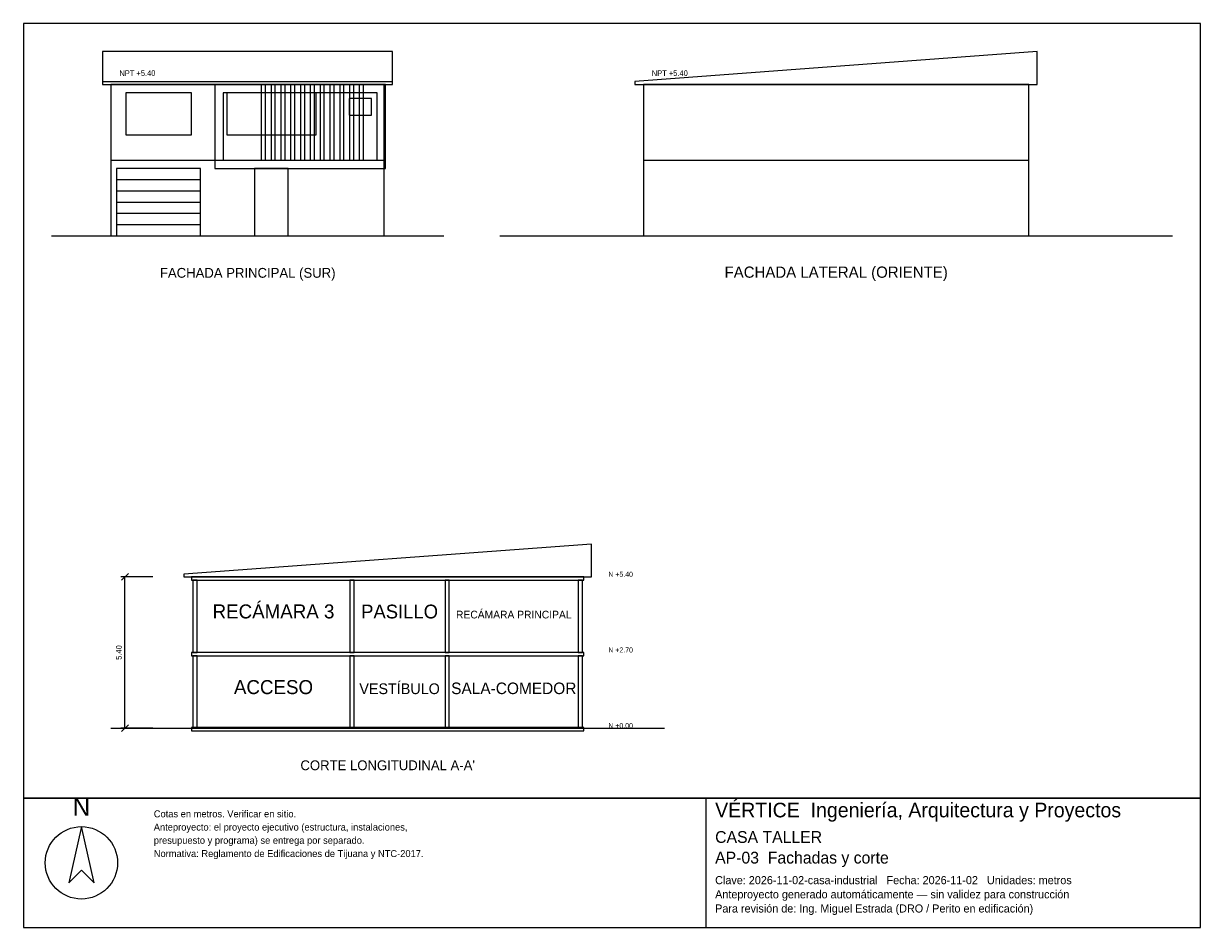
# Model space of a CAD drawing. Header units: metres. Extents: x -3 to 39, y -24.7 to 7.6.
import ezdxf
from ezdxf.enums import TextEntityAlignment as Align

# ---------------------------------------------------------------- set-up
doc = ezdxf.new("R2010")
doc.units = ezdxf.units.M
doc.header["$LTSCALE"] = 0.5
for name, color, linetype in [('A-CORTE', 7, 'CONTINUOUS'), ('A-FACHADA', 7, 'CONTINUOUS'), ('A-FACHADA-VIDRIO', 4, 'CONTINUOUS'), ('A-TEXTO', 3, 'CONTINUOUS'), ('COTAS', 8, 'CONTINUOUS'), ('LAMINA', 9, 'CONTINUOUS')]:
    doc.layers.add(name, color=color, linetype=linetype)
doc.styles.get("Standard").update_dxf_attribs({"font": 'txt', "width": 0.9})

msp = doc.modelspace()

# ---------------------------------------------------------------- linework, layer by layer
at = {"layer": 'A-CORTE'}
msp.add_line((0.12, -17.57), (19.87, -17.57), dxfattribs=at)
for points in [[(2.72, -12.17), (17.27, -12.17), (17.27, -11), (2.72, -12.07)], [(2.995, -12.29), (16.995, -12.29), (16.995, -12.17), (2.995, -12.17)], [(3.045, -14.87), (3.195, -14.87), (3.195, -12.29), (3.045, -12.29)], [(8.645, -14.87), (8.795, -14.87), (8.795, -12.29), (8.645, -12.29)], [(12.045, -14.87), (12.195, -14.87), (12.195, -12.29), (12.045, -12.29)], [(16.795, -14.87), (16.945, -14.87), (16.945, -12.29), (16.795, -12.29)], [(2.995, -14.99), (16.995, -14.99), (16.995, -14.87), (2.995, -14.87)], [(3.045, -17.57), (3.195, -17.57), (3.195, -14.99), (3.045, -14.99)], [(8.645, -17.57), (8.795, -17.57), (8.795, -14.99), (8.645, -14.99)], [(12.045, -17.57), (12.195, -17.57), (12.195, -14.99), (12.045, -14.99)], [(16.795, -17.57), (16.945, -17.57), (16.945, -14.99), (16.795, -14.99)], [(2.995, -17.67), (16.995, -17.67), (16.995, -17.55), (2.995, -17.55)]]:
    msp.add_lwpolyline(points, close=True, dxfattribs=at)
at = {"layer": 'A-FACHADA'}
for p, q in [((-0.18, 5.5), (10.17, 5.5)), ((0.12, 2.7), (9.87, 2.7)), ((19.12, 2.7), (32.87, 2.7)), ((0.32, 2), (3.32, 2)), ((0.32, 1.6), (3.32, 1.6)), ((0.32, 1.2), (3.32, 1.2)), ((0.32, 0.8), (3.32, 0.8)), ((-2, 0), (12, 0)), ((0.12, 0), (9.87, 0)), ((0.32, 0.4), (3.32, 0.4)), ((14, 0), (38, 0)), ((19.12, 0), (32.87, 0))]:
    msp.add_line(p, q, dxfattribs=at)
for points in [[(-0.18, 5.4), (10.17, 5.4), (10.17, 6.57), (-0.18, 6.57)], [(18.82, 5.4), (33.17, 5.4), (33.17, 6.57), (18.82, 5.5)], [(0.12, 0), (9.87, 0), (9.87, 5.4), (0.12, 5.4)], [(3.825, 2.4), (9.92, 2.4), (9.92, 5.4), (3.825, 5.4)], [(4.125, 2.7), (9.62, 2.7), (9.62, 5.1), (4.125, 5.1)], [(5.4825, 2.7), (5.6325, 2.7), (5.6325, 5.4), (5.4825, 5.4)], [(5.8325, 2.7), (5.9825, 2.7), (5.9825, 5.4), (5.8325, 5.4)], [(6.1825, 2.7), (6.3325, 2.7), (6.3325, 5.4), (6.1825, 5.4)], [(6.5325, 2.7), (6.6825, 2.7), (6.6825, 5.4), (6.5325, 5.4)], [(6.8825, 2.7), (7.0325, 2.7), (7.0325, 5.4), (6.8825, 5.4)], [(7.2325, 2.7), (7.3825, 2.7), (7.3825, 5.4), (7.2325, 5.4)], [(7.5825, 2.7), (7.7325, 2.7), (7.7325, 5.4), (7.5825, 5.4)], [(7.9325, 2.7), (8.0825, 2.7), (8.0825, 5.4), (7.9325, 5.4)], [(8.2825, 2.7), (8.4325, 2.7), (8.4325, 5.4), (8.2825, 5.4)], [(8.6325, 2.7), (8.7825, 2.7), (8.7825, 5.4), (8.6325, 5.4)], [(8.9825, 2.7), (9.1325, 2.7), (9.1325, 5.4), (8.9825, 5.4)], [(19.12, 0), (32.87, 0), (32.87, 5.4), (19.12, 5.4)], [(0.32, 0), (3.32, 0), (3.32, 2.4), (0.32, 2.4)], [(5.245, 0), (6.445, 0), (6.445, 2.4), (5.245, 2.4)]]:
    msp.add_lwpolyline(points, close=True, dxfattribs=at)
at = {"layer": 'A-FACHADA-VIDRIO'}
for points in [[(0.646, 3.6), (2.994, 3.6), (2.994, 5.1), (0.646, 5.1)], [(4.249, 3.6), (7.441, 3.6), (7.441, 5.1), (4.249, 5.1)], [(8.62, 4.3), (9.42, 4.3), (9.42, 4.9), (8.62, 4.9)]]:
    msp.add_lwpolyline(points, close=True, dxfattribs=at)
at = {"layer": 'COTAS'}
for p, q in [((1.62, -12.17), (0.47, -12.17)), ((0.5, -12.29), (0.74, -12.05)), ((0.62, -17.57), (0.62, -12.17)), ((1.62, -17.57), (0.47, -17.57)), ((0.5, -17.69), (0.74, -17.45))]:
    msp.add_line(p, q, dxfattribs=at)
at = {"layer": 'LAMINA'}
msp.add_line((21.36, -24.6805), (21.36, -20.07), dxfattribs=at)
for points in [[(-3, -20.07), (39, -20.07), (39, 7.57), (-3, 7.57)], [(-3, -24.6805), (39, -24.6805), (39, -20.07), (-3, -20.07)], [(-0.9345, -21.0843), (-1.3863, -23.0852), (-0.9345, -22.6334), (-0.4827, -23.0852)]]:
    msp.add_lwpolyline(points, close=True, dxfattribs=at)
msp.add_circle((-0.9345, -22.3752), 1.2909, dxfattribs=at)

# ---------------------------------------------------------------- texts
at = {"layer": 'A-TEXTO'}
for s, height, p in [('FACHADA PRINCIPAL (SUR)', 0.35, (5, -1.5)), ('FACHADA LATERAL (ORIENTE)', 0.4, (26, -1.5)), ('RECÁMARA 3', 0.5, (5.92, -13.655)), ('PASILLO', 0.4921, (10.42, -13.655)), ('RECÁMARA PRINCIPAL', 0.2747, (14.495, -13.655)), ('ACCESO', 0.5, (5.92, -16.355)), ('VESTÍBULO', 0.3827, (10.42, -16.355)), ('SALA-COMEDOR', 0.412, (14.495, -16.355)), ("CORTE LONGITUDINAL A-A'", 0.35, (9.995, -19.07))]:
    msp.add_text(s, height=height, dxfattribs=at).set_placement(p, align=Align.CENTER)
at = {"layer": 'COTAS'}
for s, height, p in [('NPT +5.40', 0.2, (0.42, 5.7)), ('NPT +5.40', 0.2, (19.42, 5.7)), ('N +5.40', 0.18, (17.87, -12.17)), ('N +2.70', 0.18, (17.87, -14.87)), ('N +0.00', 0.18, (17.87, -17.57))]:
    msp.add_text(s, height=height, dxfattribs=at).set_placement(p)
msp.add_text('5.40', height=0.2, rotation=90, dxfattribs=at).set_placement((0.5, -14.87), align=Align.CENTER)
at = {"layer": 'LAMINA'}
msp.add_text('N', height=0.6455, dxfattribs=at).set_placement((-0.9345, -20.697), align=Align.CENTER)
for s, height, p in [('VÉRTICE  Ingeniería, Arquitectura y Proyectos', 0.5212, (21.6807, -20.7515)), ('Cotas en metros. Verificar en sitio.', 0.2486, (1.6473, -20.7515)), ('Anteproyecto: el proyecto ejecutivo (estructura, instalaciones,', 0.2486, (1.6473, -21.2238)), ('presupuesto y programa) se entrega por separado.', 0.2486, (1.6473, -21.6961)), ('CASA TALLER', 0.421, (21.6807, -21.6636)), ('Normativa: Reglamento de Edificaciones de Tijuana y NTC-2017.', 0.2486, (1.6473, -22.1684)), ('AP-03  Fachadas y corte', 0.421, (21.6807, -22.4003)), ('Clave: 2026-11-02-casa-industrial   Fecha: 2026-11-02   Unidades: metros', 0.2887, (21.6807, -23.137)), ('Anteproyecto generado automáticamente — sin validez para construcción', 0.2887, (21.6807, -23.6421)), ('Para revisión de: Ing. Miguel Estrada (DRO / Perito en edificación)', 0.2887, (21.6807, -24.1472))]:
    msp.add_text(s, height=height, dxfattribs=at).set_placement(p)

doc.saveas('drawing.dxf')
